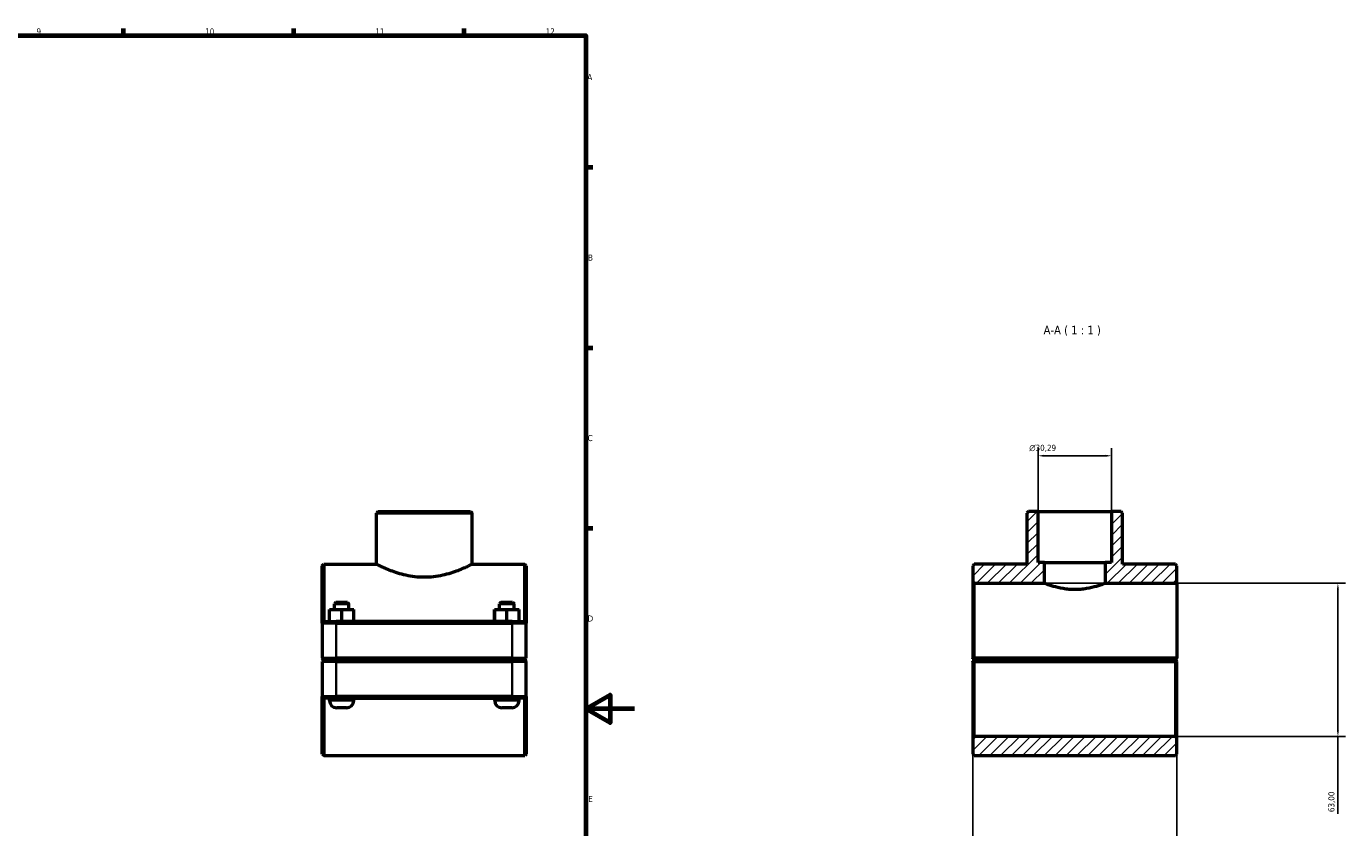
# Model space of a CAD drawing. Header units: millimetres. Extents: x 0 to 1134, y -9 to 1083.
# Tile 6 of 6: x 591 to 1134, y 248 to 578. Entities that reach past the tile are written whole.
import ezdxf

# ---------------------------------------------------------------- set-up
doc = ezdxf.new("R2010")
doc.units = ezdxf.units.MM
for name, color, linetype, lineweight in [('Border (ISO)', 7, 'Continuous', 70), ('Dimension (ISO)', 7, 'Continuous', 25), ('Hatch (ISO)', 7, 'Continuous', 18), ('Symbol (ISO)', 7, 'Continuous', 25), ('Visible (ISO)', 7, 'Continuous', 50), ('Visible Narrow (ISO)', 7, 'Continuous', 35)]:
    doc.layers.add(name, color=color, linetype=linetype, lineweight=lineweight)
doc.styles.add('Label Text (ISO)', font='tahoma.ttf')
doc.styles.add('Note Text (ISO)', font='tahoma.ttf')
doc.dimstyles.new('Default (ISO)', dxfattribs={"dimtxt": 2.5, "dimasz": 2.5, "dimexe": 3.175, "dimexo": 0, "dimgap": 0.762, "dimtad": 1, "dimrnd": 1e-08, "dimzin": 0, "dimtxsty": 'Note Text (ISO)', "dimcen": 0.09, "dimdle": 10, "dimclrd": 256, "dimclre": 256, "dimclrt": 232, "dimazin": 0, "dimtfac": 1.40208, "dimtmove": 0, "dimatfit": 3, "dimfxl": 1, "dimtolj": 1, "dimtzin": 0, "dimlwd": -1, "dimlwe": -1, "dimarcsym": 0})

# ---------------------------------------------------------------- blocks, each defined once
blk = doc.blocks.new('Borders Default Border')
at = {"layer": 'Border (ISO)'}
for p, q in [((630.75, 574), (630.75, 576.9)), ((700.83, 574), (700.83, 576.9)), ((770.92, 574), (770.92, 576.9)), ((821, 519.75), (823.9, 519.75)), ((821, 445.5), (823.9, 445.5)), ((821, 371.25), (823.9, 371.25))]:
    blk.add_line(p, q, dxfattribs=at)
at = {"layer": 'Border (ISO)', "flags": 128}
for points in [[(20, 20), (20, 574), (821, 574), (821, 20), (20, 20)], [(841, 297), (821, 297), (831, 302.77), (831, 291.23), (821, 297)]]:
    blk.add_lwpolyline(points, dxfattribs=at)
at = {"layer": 'Border (ISO)', "color": 232, "true_color": 0xca0064, "char_height": 2.5, "attachment_point": 7, "style": 'Note Text (ISO)'}
for s, insert in [('9', (594.88, 574.35)), ('10', (664.29, 574.35)), ('11', (734.37, 574.4)), ('12', (804.46, 574.4)), ('A', (821.59, 555.62)), ('B', (821.89, 481.37)), ('C', (821.73, 407.08)), ('D', (821.73, 332.88)), ('E', (821.94, 258.63))]:
    blk.add_mtext(s, dxfattribs=dict(at, insert=insert))
blk = doc.blocks.new('*D7')
at = {"layer": 'Defpoints', "color": 0, "transparency": 16777216}
for p in [(1007.08, 401.08), (1007.08, 378.11), (1037.38, 378.11)]:
    blk.add_point(p, dxfattribs=at)
at = {"layer": 'Dimension (ISO)', "transparency": 16777216}
for p, q in [((1007.08, 378.11), (1007.08, 404.25)), ((1037.38, 378.11), (1037.38, 404.25)), ((1034.88, 401.08), (1009.58, 401.08))]:
    blk.add_line(p, q, dxfattribs=at)
for points in [[(1009.58, 401.49), (1009.58, 400.66), (1007.08, 401.08)], [(1034.88, 401.49), (1034.88, 400.66), (1037.38, 401.08)]]:
    blk.add_solid(points, dxfattribs=at)
at = {"layer": 'Dimension (ISO)', "color": 232, "true_color": 0xca0064, "transparency": 16777216, "insert": (1003.49, 405.6), "char_height": 2.5, "attachment_point": 1, "style": 'Note Text (ISO)'}
blk.add_mtext('\\A1;\\fAIGDT|b0|i0;\\H2.5000;\\ln\\fTahoma|b0|i0;\\H2.5000;30,29', dxfattribs=at)
blk = doc.blocks.new('*D8')
at = {"layer": 'Defpoints', "color": 0, "transparency": 16777216}
for p in [(980.23, 317.79), (1064.23, 317.79), (980.23, 151.11)]:
    blk.add_point(p, dxfattribs=at)
at = {"layer": 'Dimension (ISO)', "transparency": 16777216}
for p, q in [((980.23, 317.79), (980.23, 147.94)), ((1064.23, 317.79), (1064.23, 147.94)), ((1061.73, 151.11), (982.73, 151.11))]:
    blk.add_line(p, q, dxfattribs=at)
for points in [[(982.73, 151.53), (982.73, 150.7), (980.23, 151.11)], [(1061.73, 151.53), (1061.73, 150.7), (1064.23, 151.11)]]:
    blk.add_solid(points, dxfattribs=at)
at = {"layer": 'Dimension (ISO)', "color": 232, "true_color": 0xca0064, "transparency": 16777216, "insert": (983.09, 155.06), "char_height": 2.5, "attachment_point": 1, "style": 'Note Text (ISO)'}
blk.add_mtext('\\A1;84,00', dxfattribs=at)
blk = doc.blocks.new('*D9')
at = {"layer": 'Defpoints', "color": 0, "transparency": 16777216}
for p in [(1009.73, 348.61), (1063.6, 285.61), (1130.51, 285.61)]:
    blk.add_point(p, dxfattribs=at)
at = {"layer": 'Dimension (ISO)', "transparency": 16777216}
for p, q in [((1009.73, 348.61), (1133.68, 348.61)), ((1130.51, 346.11), (1130.51, 288.11)), ((1063.6, 285.61), (1133.68, 285.61)), ((1130.51, 285.61), (1130.51, 253.72))]:
    blk.add_line(p, q, dxfattribs=at)
for points in [[(1130.09, 346.11), (1130.92, 346.11), (1130.51, 348.61)], [(1130.09, 288.11), (1130.92, 288.11), (1130.51, 285.61)]]:
    blk.add_solid(points, dxfattribs=at)
at = {"layer": 'Dimension (ISO)', "color": 232, "true_color": 0xca0064, "transparency": 16777216, "insert": (1126.57, 254.48), "char_height": 2.5, "attachment_point": 1, "rotation": 90, "style": 'Note Text (ISO)'}
blk.add_mtext('\\A1;63,00', dxfattribs=at)

msp = doc.modelspace()

# ---------------------------------------------------------------- hatches: boundary and pattern name
at = {"layer": 'Hatch (ISO)'}
h = msp.add_hatch(dxfattribs=at)
h.set_pattern_fill('ANSI31', color=256, scale=25.4, style=0)
h.set_pattern_definition([(45, (0, 0), (-2.245064, 2.245064), [])])
h.paths.add_polyline_path([(1064.2303, 278.3699), (1064.2303, 284.9849), (1063.6003, 285.6149), (980.8603, 285.6149), (980.2303, 284.9849), (980.2303, 278.3699), (980.8603, 277.7399), (1063.6003, 277.7399)])
h.paths.add_polyline_path([(1003.1711, 378.1149), (1002.5411, 377.4849), (1002.5411, 356.4899), (980.8603, 356.4899), (980.2303, 355.8599), (980.2303, 349.2449), (980.8603, 348.6149), (1009.7303, 348.6149), (1009.7303, 357.1149), (1007.0848, 357.1149), (1007.0848, 378.1149)])
h.paths.add_polyline_path([(1041.9194, 377.4849), (1041.2894, 378.1149), (1037.3758, 378.1149), (1037.3758, 357.1149), (1034.7303, 357.1149), (1034.7303, 348.6149), (1064.2303, 348.6149), (1064.2303, 355.8599), (1063.6003, 356.4899), (1041.9194, 356.4899)])

# ---------------------------------------------------------------- linework, layer by layer
at = {"layer": 'Visible (ISO)'}
for p, q in [((735.4046, 378.1149), (734.7746, 377.4849)), ((734.7746, 356.4899), (734.7746, 377.4849)), ((774.1529, 377.4849), (734.7746, 377.4849)), ((735.4046, 378.1149), (773.5229, 378.1149)), ((773.5229, 378.1149), (774.1529, 377.4849)), ((774.1529, 356.4899), (774.1529, 377.4849)), ((1003.1711, 378.1149), (1002.5411, 377.4849)), ((1002.5411, 377.4849), (1002.5411, 356.4899)), ((1007.0848, 378.1149), (1003.1711, 378.1149)), ((1007.0848, 357.1149), (1007.0848, 378.1149)), ((1007.0848, 378.1149), (1037.3758, 378.1149)), ((1041.2894, 378.1149), (1037.3758, 378.1149)), ((1037.3758, 378.1149), (1037.3758, 357.1149)), ((1041.9194, 377.4849), (1041.2894, 378.1149)), ((1041.9194, 356.4899), (1041.9194, 377.4849)), ((712.4637, 355.8599), (713.0937, 356.4899)), ((712.4637, 332.2349), (712.4637, 355.8599)), ((713.0937, 356.4899), (713.0937, 332.8649)), ((713.0937, 356.4899), (734.7746, 356.4899)), ((774.1529, 356.4899), (795.8337, 356.4899)), ((795.8337, 332.8649), (795.8337, 356.4899)), ((796.4637, 355.8599), (795.8337, 356.4899)), ((796.4637, 355.8599), (796.4637, 332.2349)), ((980.8603, 356.4899), (980.2303, 355.8599)), ((980.2303, 355.8599), (980.2303, 349.2449)), ((1002.5411, 356.4899), (980.8603, 356.4899)), ((1009.7303, 357.1149), (1007.0848, 357.1149)), ((1009.7303, 348.6149), (1009.7303, 357.1149)), ((1009.7303, 357.1149), (1034.7303, 357.1149)), ((1037.3758, 357.1149), (1034.7303, 357.1149)), ((1034.7303, 357.1149), (1034.7303, 348.6149)), ((1063.6003, 356.4899), (1041.9194, 356.4899)), ((1064.2303, 355.8599), (1063.6003, 356.4899)), ((1064.2303, 348.6149), (1064.2303, 355.8599)), ((980.2303, 349.2449), (980.8603, 348.6149)), ((980.2303, 349.2449), (980.2303, 317.7949)), ((980.8603, 348.6149), (1009.7303, 348.6149)), ((980.8603, 317.7948), (980.8603, 348.6149)), ((1034.7303, 348.6149), (1064.2303, 348.6149)), ((1064.2303, 348.6149), (1064.2303, 317.7949)), ((715.4484, 337.8649), (715.4793, 337.8649)), ((715.4484, 332.8649), (715.4484, 337.8649)), ((715.4793, 337.8649), (720.4947, 337.8649)), ((715.4793, 332.8649), (715.4793, 337.8649)), ((718.0937, 340.8649), (717.4637, 340.2349)), ((723.4637, 340.2349), (717.4637, 340.2349)), ((717.4637, 337.8649), (717.4637, 340.2349)), ((718.0937, 340.8649), (722.8337, 340.8649)), ((720.4947, 337.8649), (725.4791, 337.8649)), ((720.4947, 332.8649), (720.4947, 337.8649)), ((722.8337, 340.8649), (723.4637, 340.2349)), ((723.4637, 337.8649), (723.4637, 340.2349)), ((725.4791, 332.8649), (725.4791, 337.8649)), ((783.4484, 337.8649), (783.4793, 337.8649)), ((783.4484, 332.8649), (783.4484, 337.8649)), ((783.4793, 337.8649), (788.4947, 337.8649)), ((783.4793, 332.8649), (783.4793, 337.8649)), ((786.0937, 340.8649), (785.4637, 340.2349)), ((791.4637, 340.2349), (785.4637, 340.2349)), ((785.4637, 337.8649), (785.4637, 340.2349)), ((786.0937, 340.8649), (790.8337, 340.8649)), ((788.4947, 337.8649), (793.4791, 337.8649)), ((788.4947, 332.8649), (788.4947, 337.8649)), ((790.8337, 340.8649), (791.4637, 340.2349)), ((791.4637, 337.8649), (791.4637, 340.2349)), ((793.4791, 332.8649), (793.4791, 337.8649)), ((713.0937, 332.8649), (712.4637, 332.2349)), ((718.2637, 332.2349), (712.4637, 332.2349)), ((712.4637, 332.2349), (712.4637, 317.7949)), ((713.0937, 332.8649), (718.2637, 332.8649)), ((790.6637, 332.8649), (718.2637, 332.8649)), ((718.2637, 332.2349), (790.6637, 332.2349)), ((790.6637, 332.8649), (795.8337, 332.8649)), ((796.4637, 332.2349), (790.6637, 332.2349)), ((795.8337, 332.8649), (796.4637, 332.2349)), ((796.4637, 317.7949), (796.4637, 332.2349)), ((713.0937, 317.1649), (712.4637, 317.7949)), ((712.4637, 317.7949), (718.2637, 317.7949)), ((713.0937, 317.0649), (712.4637, 316.4349)), ((718.2637, 316.4349), (712.4637, 316.4349)), ((712.4637, 316.4349), (712.4637, 301.9949)), ((718.2637, 317.1649), (713.0937, 317.1649)), ((713.0937, 317.0649), (718.2637, 317.0649)), ((715.4637, 317.0649), (715.4637, 317.1649)), ((790.6637, 317.7949), (718.2637, 317.7949)), ((718.2637, 317.1649), (790.6637, 317.1649)), ((790.6637, 317.0649), (718.2637, 317.0649)), ((718.2637, 316.4349), (790.6637, 316.4349)), ((725.4637, 317.0649), (725.4637, 317.1649)), ((783.4637, 317.0649), (783.4637, 317.1649)), ((790.6637, 317.7949), (796.4637, 317.7949)), ((795.8337, 317.1649), (790.6637, 317.1649)), ((790.6637, 317.0649), (795.8337, 317.0649)), ((796.4637, 316.4349), (790.6637, 316.4349)), ((793.4637, 317.0649), (793.4637, 317.1649)), ((795.8337, 317.1649), (796.4637, 317.7949)), ((795.8337, 317.0649), (796.4637, 316.4349)), ((796.4637, 301.9949), (796.4637, 316.4349)), ((980.2303, 316.4349), (980.2303, 284.9849)), ((980.8603, 317.1649), (980.5461, 317.4791)), ((980.5461, 316.7507), (980.8603, 317.0649)), ((1064.2302, 317.7948), (980.8603, 317.7948)), ((980.8603, 317.1649), (1063.6003, 317.1649)), ((1063.6003, 317.0649), (980.8603, 317.0649)), ((980.8603, 285.6149), (980.8603, 316.4349)), ((980.8603, 316.4349), (1063.6003, 316.4349)), ((983.2303, 317.1649), (983.2303, 317.0649)), ((993.2303, 317.1649), (993.2303, 317.0649)), ((1051.2303, 317.1649), (1051.2303, 317.0649)), ((1061.2303, 317.1649), (1061.2303, 317.0649)), ((1064.2302, 317.7948), (1063.6003, 317.1649)), ((1063.6003, 317.0649), (1063.9145, 316.7507)), ((1063.6003, 316.4349), (1063.6003, 285.6149)), ((1064.2303, 317.7949), (1064.2302, 317.7948)), ((1064.2303, 284.9849), (1064.2303, 316.4349)), ((712.4637, 278.3699), (712.4637, 301.9949)), ((712.4637, 301.9949), (718.2637, 301.9949)), ((713.0937, 301.3649), (712.4637, 301.9949)), ((713.0937, 301.3649), (713.0937, 277.7399)), ((718.2637, 301.3649), (713.0937, 301.3649)), ((715.4637, 300.3649), (715.4637, 301.3649)), ((790.6637, 301.9949), (718.2637, 301.9949)), ((718.2637, 301.3649), (790.6637, 301.3649)), ((725.4637, 300.3649), (725.4637, 301.3649)), ((783.4637, 300.3649), (783.4637, 301.3649)), ((790.6637, 301.9949), (796.4637, 301.9949)), ((795.8337, 301.3649), (790.6637, 301.3649)), ((793.4637, 300.3649), (793.4637, 301.3649)), ((795.8337, 301.3649), (796.4637, 301.9949)), ((795.8337, 277.7399), (795.8337, 301.3649)), ((796.4637, 301.9949), (796.4637, 278.3699)), ((722.4637, 297.3649), (718.4637, 297.3649)), ((790.4637, 297.3649), (786.4637, 297.3649)), ((980.8603, 285.6149), (980.2303, 284.9849)), ((980.2303, 284.9849), (980.2303, 278.3699)), ((1063.6003, 285.6149), (980.8603, 285.6149)), ((1064.2303, 284.9849), (1063.6003, 285.6149)), ((1064.2303, 278.3699), (1064.2303, 284.9849)), ((712.4637, 278.3699), (713.0937, 277.7399)), ((713.0937, 277.7399), (795.8337, 277.7399)), ((796.4637, 278.3699), (795.8337, 277.7399)), ((980.2303, 278.3699), (980.8603, 277.7399)), ((980.8603, 277.7399), (1063.6003, 277.7399)), ((1063.6003, 277.7399), (1064.2303, 278.3699))]:
    msp.add_line(p, q, dxfattribs=at)
for centre, start, end in [((718.4637, 300.3649), 180, 270), ((722.4637, 300.3649), 270, 0), ((786.4637, 300.3649), 180, 270), ((790.4637, 300.3649), 270, 0)]:
    msp.add_arc(centre, 3, start, end, dxfattribs=at)
for points, knots in [([(734.7746, 356.4899), (734.7746, 356.4899), (734.8974, 356.428), (735.4068, 356.1769), (735.7932, 355.988), (736.8052, 355.5122), (737.4317, 355.2252), (738.8694, 354.6047), (739.6809, 354.2716), (741.4043, 353.6202), (742.3789, 353.2777), (744.5059, 352.6235), (745.6583, 352.3125), (748.0746, 351.787), (749.3408, 351.5728), (751.9038, 351.2859), (753.2006, 351.2137), (754.4637, 351.2137)], [9.08202308, 9.08202308, 9.08202308, 9.08202308, 9.45992401, 9.45992401, 9.83782494, 9.83782494, 10.21572588, 10.21572588, 10.59362681, 10.59362681, 10.97256113, 10.97256113, 11.35149546, 11.35149546, 11.73042978, 11.73042978, 12.1093641, 12.1093641, 12.1093641, 12.1093641]), ([(754.4637, 351.2137), (755.7269, 351.2137), (757.0237, 351.2859), (759.5867, 351.5728), (760.8529, 351.787), (763.2692, 352.3125), (764.4216, 352.6235), (766.5486, 353.2777), (767.5232, 353.6202), (769.2466, 354.2716), (770.058, 354.6047), (771.4958, 355.2252), (772.1222, 355.5122), (773.1343, 355.988), (773.5206, 356.1769), (774.0301, 356.428), (774.1529, 356.4899), (774.1529, 356.4899)], [0, 0, 0, 0, 0.37893432, 0.37893432, 0.75786865, 0.75786865, 1.13680297, 1.13680297, 1.51573729, 1.51573729, 1.89363822, 1.89363822, 2.27153916, 2.27153916, 2.64944009, 2.64944009, 3.02734103, 3.02734103, 3.02734103, 3.02734103]), ([(1022.2303, 346.0285), (1021.4356, 346.0285), (1020.6169, 346.0622), (1018.9946, 346.1978), (1018.1909, 346.2995), (1015.8858, 346.6776), (1014.4921, 347.0276), (1012.2919, 347.6708), (1011.3324, 348.0084), (1010.0512, 348.4833), (1009.7303, 348.6149), (1009.7303, 348.6149)], [0, 0, 0, 0, 0.23841915, 0.23841915, 0.4768383, 0.4768383, 0.95367659, 0.95367659, 1.43004888, 1.43004888, 1.90642117, 1.90642117, 1.90642117, 1.90642117]), ([(1034.7303, 348.6149), (1034.7303, 348.6149), (1034.4094, 348.4833), (1033.1282, 348.0084), (1032.1687, 347.6708), (1029.9685, 347.0276), (1028.5748, 346.6776), (1026.2697, 346.2995), (1025.466, 346.1978), (1023.8436, 346.0622), (1023.025, 346.0285), (1022.2303, 346.0285)], [5.71926352, 5.71926352, 5.71926352, 5.71926352, 6.19563581, 6.19563581, 6.6720081, 6.6720081, 7.1488464, 7.1488464, 7.38726554, 7.38726554, 7.62568469, 7.62568469, 7.62568469, 7.62568469])]:
    msp.add_open_spline(points, degree=3, knots=knots, dxfattribs=at)
for points in [[(980.5461, 317.4791), (980.389, 317.6362), (980.2303, 317.7949)], [(980.2303, 316.4349), (980.389, 316.5935), (980.5461, 316.7507)], [(1063.9145, 316.7507), (1064.0716, 316.5935), (1064.2303, 316.4349)]]:
    msp.add_open_spline(points, degree=2, dxfattribs=at)
for points, weights in [([(980.5461, 317.4791), (980.7048, 317.6377), (980.8603, 317.7948)], [1.00580135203, 1.00874192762, 1.01164018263]), ([(980.8603, 316.4349), (980.7048, 316.592), (980.5461, 316.7507)], [1.01164018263, 1.00874192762, 1.00580135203]), ([(1063.9145, 316.7507), (1063.7558, 316.592), (1063.6003, 316.4349)], [1.00580135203, 1.00874192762, 1.01164018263])]:
    msp.add_rational_spline(points, weights, degree=2, dxfattribs=at)
at = {"layer": 'Visible Narrow (ISO)'}
for p, q in [((718.2637, 332.8334), (718.2637, 332.2664)), ((718.2637, 318.5169), (718.2637, 331.5129)), ((790.6637, 332.8334), (790.6637, 332.2664)), ((790.6637, 331.5129), (790.6637, 318.5169)), ((718.2637, 317.1964), (718.2637, 317.7634)), ((718.2637, 317.0334), (718.2637, 316.4664)), ((718.2637, 302.7169), (718.2637, 315.7129)), ((790.6637, 317.1964), (790.6637, 317.7634)), ((790.6637, 317.0334), (790.6637, 316.4664)), ((790.6637, 315.7129), (790.6637, 302.7169)), ((715.5253, 300.3649), (725.4022, 300.3649)), ((718.2637, 301.3964), (718.2637, 301.9634)), ((783.5253, 300.3649), (793.4022, 300.3649)), ((790.6637, 301.3964), (790.6637, 301.9634))]:
    msp.add_line(p, q, dxfattribs=at)

# ---------------------------------------------------------------- block references
msp.add_blockref('Borders Default Border', (0, 0))

# ---------------------------------------------------------------- texts
at = {"layer": 'Symbol (ISO)', "insert": (1009.3679, 450.4274), "char_height": 3.5, "attachment_point": 7, "style": 'Label Text (ISO)'}
msp.add_mtext('A-A ( 1 : 1 )', dxfattribs=at)

# ---------------------------------------------------------------- dimensions: what is measured, and where the dimension line sits
at = {"layer": 'Dimension (ISO)'}
dim = msp.add_linear_dim(base=(1007.0848, 401.0782), p1=(1037.3758, 378.1149), p2=(1007.0848, 378.1149), angle=180, text='\\fAIGDT|b0|i0;\\H2.5000;\\ln\\fTahoma|b0|i0;\\H2.5000;<>', dimstyle='Default (ISO)', override={"dimdec": 2, "dimtp": 0, "dimtm": 0, "dimtdec": 2, "dimtofl": 0, "dimatfit": 1}, dxfattribs=at)
dim.commit()
dim.dimension.update_dxf_attribs({"geometry": '*D7', "text_midpoint": (1009.0478, 401.0782), "dimtype": 160})
dim = msp.add_linear_dim(base=(1130.5061, 285.6149), p1=(1009.7303, 348.6149), p2=(1063.6003, 285.6149), angle=270, dimstyle='Default (ISO)', override={"dimdec": 2, "dimtp": 0, "dimtm": 0, "dimtdec": 2, "dimtofl": 0, "dimatfit": 2}, dxfattribs=at)
dim.commit()
dim.dimension.update_dxf_attribs({"geometry": '*D9', "text_midpoint": (1130.5061, 258.6149), "dimtype": 160})
dim = msp.add_linear_dim(base=(980.2303, 151.1148), p1=(1064.2303, 317.7949), p2=(980.2303, 317.7949), dimstyle='Default (ISO)', override={"dimdec": 2, "dimtp": 0, "dimtm": 0, "dimtdec": 2, "dimtofl": 0, "dimatfit": 1}, dxfattribs=at)
dim.commit()
dim.dimension.update_dxf_attribs({"geometry": '*D8', "text_midpoint": (987.2303, 151.1148), "dimtype": 160})

doc.saveas('drawing.dxf')
